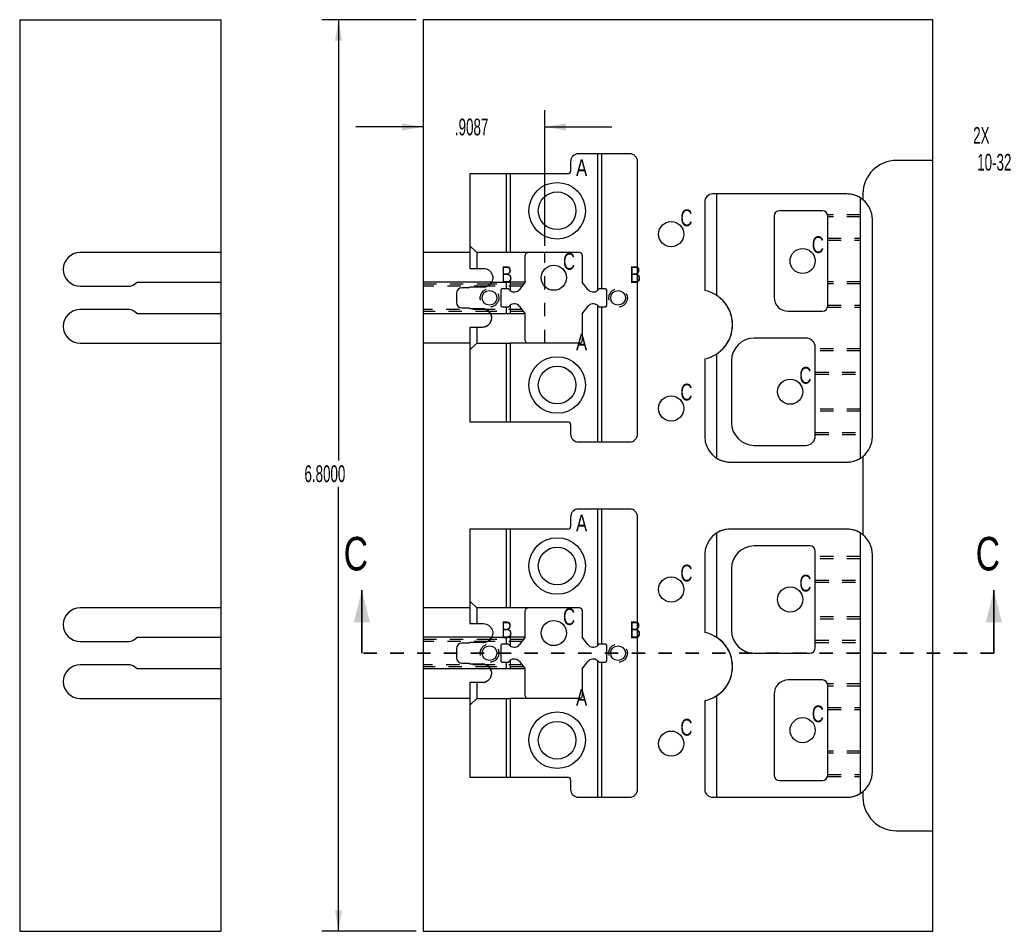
# Model space of a CAD drawing. Header units: inches. Extents: x 1802 to 2468, y -253 to -72.
# Tile 252 of 256: x 2122.6 to 2129.94, y -176.23 to -169.43. Entities that reach past the tile are written whole.
import ezdxf

# ---------------------------------------------------------------- set-up
doc = ezdxf.new("R2010")
doc.units = ezdxf.units.IN
doc.header["$LTSCALE"] = 0.5
doc.header["$MEASUREMENT"] = 0
for name, pattern in [('CENTER', [0.249, 0.156, -0.031, 0.031, -0.031]), ('HIDDEN', [0.225, 0.15, -0.075]), ('PHANTOM', [0.25, 0.125, -0.025, 0.025, -0.025, 0.025, -0.025])]:
    doc.linetypes.add(name, pattern=pattern)
for name, color, linetype in [('SID-M-C', 74, 'CENTER'), ('SID-M-D', 42, 'Continuous'), ('SID-M-H', 4, 'HIDDEN'), ('SID-M-M', 233, 'Continuous'), ('SID-M-S', 105, 'Continuous')]:
    doc.layers.add(name, color=color, linetype=linetype)
doc.styles.add('SLDTEXTSTYLE0', font='TXT', dxfattribs={"width": 0.595745})

msp = doc.modelspace()

# ---------------------------------------------------------------- linework, layer by layer
at = {"color": 7, "linetype": 'Continuous', "lineweight": 35}
for p, q in [((2125.15367, -174.15505), (2125.15367, -173.68505)), ((2129.86567, -174.15505), (2129.86567, -173.68505))]:
    msp.add_line(p, q, dxfattribs=at)
at = {"color": 7, "linetype": 'PHANTOM', "lineweight": 35}
msp.add_line((2129.86567, -174.15505), (2125.15367, -174.15505), dxfattribs=at)
at = {"color": 7, "linetype": 'Continuous', "lineweight": 35}
for points in [[(2125.15367, -173.68505), (2125.09367, -173.92505), (2125.21367, -173.92505)], [(2129.86567, -173.68505), (2129.80567, -173.92505), (2129.92567, -173.92505)]]:
    msp.add_solid(points, dxfattribs=at)
at = {"layer": 'SID-M-C'}
msp.add_line((2126.51842, -171.84255), (2126.51842, -171.16755), dxfattribs=at)
at = {"layer": 'SID-M-D'}
for p, q in [((2125.55967, -169.43005), (2124.85475, -169.43005)), ((2124.97975, -169.43005), (2124.97975, -172.71693)), ((2126.51842, -171.11755), (2126.51842, -170.10476)), ((2125.60967, -170.22976), (2125.10967, -170.22976)), ((2126.51842, -170.22976), (2127.01842, -170.22976)), ((2124.97975, -176.23005), (2124.97975, -172.91537)), ((2125.55967, -176.23005), (2124.85475, -176.23005))]:
    msp.add_line(p, q, dxfattribs=at)
for points in [[(2124.97975, -169.43005), (2124.95375, -169.58605), (2125.00575, -169.58605)], [(2125.60967, -170.22976), (2125.45367, -170.20376), (2125.45367, -170.25576)], [(2126.51842, -170.22976), (2126.67442, -170.25576), (2126.67442, -170.20376)], [(2124.97975, -176.23005), (2125.00575, -176.07405), (2124.95375, -176.07405)]]:
    msp.add_solid(points, dxfattribs=at)
at = {"layer": 'SID-M-H'}
for p, q in [((2128.86967, -170.88505), (2128.62608, -170.88505)), ((2128.86967, -170.90055), (2128.62705, -170.90055)), ((2128.62705, -171.05955), (2128.86967, -171.05955)), ((2128.62705, -171.07505), (2128.86967, -171.07505)), ((2126.11018, -171.40351), (2125.60967, -171.40351)), ((2126.35941, -171.40351), (2126.11018, -171.40351)), ((2126.12112, -171.38621), (2126.11676, -171.3935)), ((2126.12112, -171.38621), (2126.11676, -171.3935)), ((2128.86967, -171.38505), (2128.62705, -171.38505)), ((2128.86967, -171.40055), (2128.62705, -171.40055)), ((2126.09119, -171.41755), (2125.60967, -171.41755)), ((2126.34854, -171.41755), (2126.09119, -171.41755)), ((2126.08119, -171.59255), (2125.60967, -171.59255)), ((2126.10018, -171.60659), (2125.60967, -171.60659)), ((2126.34854, -171.59255), (2126.08119, -171.59255)), ((2126.35941, -171.60659), (2126.10018, -171.60659)), ((2126.10402, -171.61203), (2126.11047, -171.62419)), ((2128.62608, -171.57505), (2128.86967, -171.57505)), ((2128.62705, -171.55955), (2128.86967, -171.55955)), ((2128.86967, -171.88505), (2128.53417, -171.88505)), ((2128.86967, -171.90055), (2128.53417, -171.90055)), ((2128.53417, -172.05955), (2128.86967, -172.05955)), ((2128.53417, -172.07505), (2128.86967, -172.07505)), ((2128.86967, -172.33505), (2128.53417, -172.33505)), ((2128.86967, -172.35055), (2128.53417, -172.35055)), ((2128.53417, -172.50955), (2128.86967, -172.50955)), ((2128.53417, -172.52505), (2128.86967, -172.52505)), ((2128.86967, -173.43505), (2128.53417, -173.43505)), ((2128.86967, -173.45055), (2128.53417, -173.45055)), ((2128.53417, -173.60955), (2128.86967, -173.60955)), ((2128.53417, -173.62505), (2128.86967, -173.62505)), ((2128.86967, -173.88505), (2128.53417, -173.88505)), ((2128.86967, -173.90055), (2128.53417, -173.90055)), ((2126.12112, -174.03621), (2126.11676, -174.0435)), ((2126.12061, -174.03705), (2126.11676, -174.0435)), ((2126.11018, -174.05351), (2125.60967, -174.05351)), ((2126.09119, -174.06755), (2125.60967, -174.06755)), ((2126.34854, -174.06755), (2126.09119, -174.06755)), ((2126.35941, -174.05351), (2126.11018, -174.05351)), ((2128.53417, -174.05955), (2128.86967, -174.05955)), ((2128.53417, -174.07505), (2128.86967, -174.07505)), ((2126.08119, -174.24255), (2125.60967, -174.24255)), ((2126.10018, -174.25659), (2125.60967, -174.25659)), ((2126.34854, -174.24255), (2126.08119, -174.24255)), ((2126.35941, -174.25659), (2126.10018, -174.25659)), ((2126.10402, -174.26203), (2126.1114, -174.27595)), ((2128.86967, -174.38505), (2128.62608, -174.38505)), ((2128.86967, -174.40055), (2128.62705, -174.40055)), ((2128.62705, -174.55955), (2128.86967, -174.55955)), ((2128.62705, -174.57505), (2128.86967, -174.57505)), ((2128.86967, -174.88505), (2128.62705, -174.88505)), ((2128.86967, -174.90055), (2128.62705, -174.90055)), ((2128.62705, -175.05955), (2128.86967, -175.05955)), ((2128.62608, -175.07505), (2128.86967, -175.07505))]:
    msp.add_line(p, q, dxfattribs=at)
for centre in [(2126.10538, -171.50505), (2127.06396, -171.50505), (2126.10538, -174.15505), (2127.06396, -174.15505)]:
    msp.add_circle(centre, 0.069, dxfattribs=at)
for points, knots in [([(2126.10104, -171.41067), (2126.09917, -171.41226), (2126.09364, -171.41696), (2126.09217, -171.41732), (2126.09119, -171.41755)], [0, 0, 0, 0, 0.3387285, 1, 1, 1, 1]), ([(2126.10104, -171.41067), (2126.09922, -171.41226), (2126.09431, -171.41653), (2126.09137, -171.41744), (2126.09121, -171.41754), (2126.09119, -171.41755)], [0, 0, 0, 0, 0.3381939, 0.9136322, 1, 1, 1, 1]), ([(2126.08119, -171.59255), (2126.08231, -171.59293), (2126.08454, -171.59368), (2126.09214, -171.60029), (2126.09593, -171.60359)], [0, 0, 0, 0, 0.5007671, 1, 1, 1, 1]), ([(2126.08119, -171.59255), (2126.08187, -171.59285), (2126.08378, -171.5937), (2126.09732, -171.60315), (2126.109, -171.61365), (2126.11206, -171.62332), (2126.11206, -171.62333)], [0, 0, 0, 0, 0.2047172, 0.5767474, 0.9995416, 1, 1, 1, 1]), ([(2126.10104, -174.06067), (2126.09917, -174.06226), (2126.09364, -174.06696), (2126.09217, -174.06732), (2126.09119, -174.06755)], [0, 0, 0, 0, 0.3387285, 1, 1, 1, 1]), ([(2126.10104, -174.06067), (2126.09922, -174.06226), (2126.09431, -174.06653), (2126.09137, -174.06744), (2126.09121, -174.06754), (2126.09119, -174.06755)], [0, 0, 0, 0, 0.3381939, 0.9136322, 1, 1, 1, 1]), ([(2126.08119, -174.24255), (2126.08231, -174.24293), (2126.08454, -174.24368), (2126.09214, -174.25029), (2126.09593, -174.25359)], [0, 0, 0, 0, 0.5007671, 1, 1, 1, 1]), ([(2126.08119, -174.24255), (2126.08187, -174.24285), (2126.08378, -174.2437), (2126.09732, -174.25315), (2126.109, -174.26365), (2126.11206, -174.27332), (2126.11206, -174.27333)], [0, 0, 0, 0, 0.2047172, 0.5767474, 0.9995416, 1, 1, 1, 1])]:
    msp.add_open_spline(points, degree=3, knots=knots, dxfattribs=at)
at = {"layer": 'SID-M-M'}
for centre in [(2127.45967, -171.03005), (2128.43955, -171.23005), (2126.58467, -171.35505), (2128.34667, -172.20505), (2127.45967, -172.33005), (2127.45967, -173.68005), (2128.34667, -173.75505), (2126.58467, -174.00505), (2128.43955, -174.73005), (2127.45967, -174.83005)]:
    msp.add_circle(centre, 0.09375, dxfattribs=at)
at = {"layer": 'SID-M-S'}
for p, q in [((2122.60272, -169.43005), (2122.60272, -176.23005)), ((2122.60272, -169.43005), (2124.10272, -169.43005)), ((2124.10272, -169.43005), (2124.10272, -171.16755)), ((2129.40967, -169.43005), (2125.60967, -169.43005)), ((2125.60967, -169.43005), (2125.60967, -171.16755)), ((2129.40967, -170.48005), (2129.40967, -169.43005)), ((2127.14967, -170.43005), (2126.76967, -170.43005)), ((2126.90967, -170.43005), (2126.76967, -170.43005)), ((2126.90967, -170.43005), (2126.90967, -171.45044)), ((2126.93967, -170.43005), (2126.93967, -171.43755)), ((2126.70967, -170.49005), (2126.70967, -170.56005)), ((2126.70967, -170.49005), (2126.70967, -170.56005)), ((2127.20967, -172.52005), (2127.20967, -170.49005)), ((2129.40967, -170.48005), (2129.13967, -170.48005)), ((2129.40967, -175.48005), (2129.40967, -170.48005)), ((2125.95967, -170.58005), (2125.95967, -171.16755)), ((2126.68967, -170.58005), (2125.95967, -170.58005)), ((2126.22967, -170.58005), (2126.22967, -171.16755)), ((2126.68967, -170.58005), (2126.25967, -170.58005)), ((2126.25967, -170.58005), (2126.25967, -171.16755)), ((2128.76967, -170.73005), (2127.76967, -170.73005)), ((2127.79967, -171.48758), (2127.79967, -170.73005)), ((2128.76967, -170.73005), (2127.79967, -170.73005)), ((2128.88967, -170.73005), (2128.88967, -170.77274)), ((2127.70967, -170.79005), (2127.70967, -171.45041)), ((2128.86967, -170.75849), (2128.86967, -172.7016)), ((2128.58705, -170.85505), (2128.26705, -170.85505)), ((2128.22705, -170.89505), (2128.22705, -171.50005)), ((2128.62705, -171.56505), (2128.62705, -170.89505)), ((2128.95967, -172.54005), (2128.95967, -170.92005)), ((2124.10272, -171.16755), (2123.05272, -171.16755)), ((2124.10272, -171.16755), (2124.10272, -171.18755)), ((2125.95967, -171.16755), (2125.60967, -171.16755)), ((2125.60967, -171.16755), (2125.60967, -171.38705)), ((2125.95967, -171.11755), (2126.00967, -171.16755)), ((2125.95967, -171.16755), (2125.95967, -171.28505)), ((2126.22967, -171.16755), (2126.00967, -171.16755)), ((2126.00967, -171.16755), (2126.00967, -171.28505)), ((2126.25967, -171.16755), (2126.22967, -171.16755)), ((2126.77717, -171.16755), (2126.25967, -171.16755)), ((2124.10272, -171.18755), (2124.10272, -171.38705)), ((2126.37217, -171.38705), (2126.37217, -171.18755)), ((2126.79717, -171.18755), (2126.79717, -171.38705)), ((2125.95967, -171.28505), (2126.05967, -171.28505)), ((2126.00967, -171.28505), (2126.05967, -171.28505)), ((2123.4581, -171.40351), (2123.47772, -171.38705)), ((2123.47772, -171.38705), (2124.10272, -171.38705)), ((2124.10272, -171.38705), (2124.10272, -171.62305)), ((2126.12193, -171.38705), (2125.60967, -171.38705)), ((2125.60967, -171.38705), (2125.60967, -171.62305)), ((2126.12193, -171.38705), (2126.22967, -171.38705)), ((2126.22967, -171.38705), (2126.22967, -171.43755)), ((2126.22967, -171.38705), (2126.25967, -171.38705)), ((2126.37217, -171.38705), (2126.25967, -171.38705)), ((2126.25967, -171.38705), (2126.25967, -171.45044)), ((2126.37217, -171.38705), (2126.3299, -171.44161)), ((2126.83943, -171.44161), (2126.79717, -171.38705)), ((2123.05272, -171.41755), (2123.41953, -171.41755)), ((2125.85967, -171.47005), (2125.85967, -171.54005)), ((2125.94967, -171.43005), (2125.89967, -171.43005)), ((2126.05967, -171.42505), (2125.95833, -171.42505)), ((2126.19038, -171.44755), (2126.19038, -171.56255)), ((2126.22967, -171.43755), (2126.20038, -171.43755)), ((2126.24281, -171.43755), (2126.22967, -171.43755)), ((2126.93967, -171.43755), (2126.92653, -171.43755)), ((2126.96896, -171.43755), (2126.93967, -171.43755)), ((2126.97896, -171.56255), (2126.97896, -171.44755)), ((2123.41953, -171.59255), (2123.05272, -171.59255)), ((2123.47772, -171.62305), (2123.4581, -171.60659)), ((2124.10272, -171.62305), (2123.47772, -171.62305)), ((2124.10272, -171.62305), (2124.10272, -171.82255)), ((2126.11193, -171.62305), (2125.60967, -171.62305)), ((2125.60967, -171.62305), (2125.60967, -171.84255)), ((2125.89967, -171.58005), (2125.94967, -171.58005)), ((2125.95833, -171.58505), (2126.04967, -171.58505)), ((2126.22967, -171.62305), (2126.11193, -171.62305)), ((2126.20038, -171.57255), (2126.22967, -171.57255)), ((2126.22967, -171.57255), (2126.22967, -171.62305)), ((2126.22967, -171.57255), (2126.24281, -171.57255)), ((2126.25967, -171.62305), (2126.22967, -171.62305)), ((2126.25967, -171.55966), (2126.25967, -171.62305)), ((2126.37217, -171.62305), (2126.25967, -171.62305)), ((2126.3299, -171.56849), (2126.37217, -171.62305)), ((2126.37217, -171.82255), (2126.37217, -171.62305)), ((2126.79717, -171.62305), (2126.83943, -171.56849)), ((2126.79717, -171.62305), (2126.79717, -171.82255)), ((2126.90967, -171.55966), (2126.90967, -172.58005)), ((2126.92653, -171.57255), (2126.93967, -171.57255)), ((2126.93967, -171.57255), (2126.93967, -172.58005)), ((2126.93967, -171.57255), (2126.96896, -171.57255)), ((2128.33205, -171.60505), (2128.58705, -171.60505)), ((2126.04967, -171.72505), (2125.95967, -171.72505)), ((2125.95967, -171.72505), (2125.95967, -171.84255)), ((2126.00967, -171.72505), (2126.00967, -171.84255)), ((2126.04967, -171.72505), (2126.00967, -171.72505)), ((2123.05272, -171.84255), (2124.10272, -171.84255)), ((2124.10272, -171.82255), (2124.10272, -171.84255)), ((2124.10272, -171.84255), (2124.10272, -173.81755)), ((2125.95967, -171.84255), (2125.60967, -171.84255)), ((2125.60967, -171.84255), (2125.60967, -173.81755)), ((2125.95967, -171.84255), (2125.95967, -172.43005)), ((2126.00967, -171.84255), (2125.95967, -171.89255)), ((2126.00967, -171.84255), (2126.22967, -171.84255)), ((2126.22967, -171.84255), (2126.22967, -172.43005)), ((2126.22967, -171.84255), (2126.25967, -171.84255)), ((2126.77717, -171.84255), (2126.25967, -171.84255)), ((2126.25967, -171.84255), (2126.25967, -172.43005)), ((2128.46417, -171.80505), (2128.07917, -171.80505)), ((2128.53417, -172.53505), (2128.53417, -171.87505)), ((2127.70967, -171.95969), (2127.70967, -172.54005)), ((2127.79967, -172.7016), (2127.79967, -171.92252)), ((2127.90917, -171.97505), (2127.90917, -172.43505)), ((2125.95967, -172.43005), (2126.68967, -172.43005)), ((2126.25967, -172.43005), (2126.68967, -172.43005)), ((2126.70967, -172.45005), (2126.70967, -172.52005)), ((2126.70967, -172.45005), (2126.70967, -172.52005)), ((2126.76967, -172.58005), (2127.14967, -172.58005)), ((2126.76967, -172.58005), (2126.90967, -172.58005)), ((2128.07917, -172.60505), (2128.46417, -172.60505)), ((2128.88967, -172.68736), (2128.88967, -173.27274)), ((2127.89967, -172.73005), (2128.76967, -172.73005)), ((2127.89967, -172.73005), (2128.76967, -172.73005)), ((2127.14967, -173.08005), (2126.76967, -173.08005)), ((2126.90967, -173.08005), (2126.76967, -173.08005)), ((2126.90967, -173.08005), (2126.90967, -174.10044)), ((2126.93967, -173.08005), (2126.93967, -174.08755)), ((2126.70967, -173.14005), (2126.70967, -173.21005)), ((2126.70967, -173.14005), (2126.70967, -173.21005)), ((2127.20967, -175.17005), (2127.20967, -173.14005)), ((2125.95967, -173.23005), (2125.95967, -173.81755)), ((2126.68967, -173.23005), (2125.95967, -173.23005)), ((2126.22967, -173.23005), (2126.22967, -173.81755)), ((2126.68967, -173.23005), (2126.25967, -173.23005)), ((2126.25967, -173.23005), (2126.25967, -173.81755)), ((2128.76967, -173.23005), (2127.89967, -173.23005)), ((2128.76967, -173.23005), (2127.89967, -173.23005)), ((2127.79967, -174.03758), (2127.79967, -173.25849)), ((2128.86967, -173.25849), (2128.86967, -175.2016)), ((2128.49417, -173.35505), (2128.07917, -173.35505)), ((2127.70967, -173.42005), (2127.70967, -174.00041)), ((2128.53417, -174.11505), (2128.53417, -173.39505)), ((2128.95967, -175.04005), (2128.95967, -173.42005)), ((2127.90917, -173.52505), (2127.90917, -173.98505)), ((2124.10272, -173.81755), (2123.05272, -173.81755)), ((2124.10272, -173.81755), (2124.10272, -173.83755)), ((2125.95967, -173.81755), (2125.60967, -173.81755)), ((2125.60967, -173.81755), (2125.60967, -174.03705)), ((2125.95967, -173.76755), (2126.00967, -173.81755)), ((2125.95967, -173.81755), (2125.95967, -173.93505)), ((2126.22967, -173.81755), (2126.00967, -173.81755)), ((2126.00967, -173.81755), (2126.00967, -173.93505)), ((2126.25967, -173.81755), (2126.22967, -173.81755)), ((2126.77717, -173.81755), (2126.25967, -173.81755)), ((2124.10272, -173.83755), (2124.10272, -174.03705)), ((2126.37217, -174.03705), (2126.37217, -173.83755)), ((2126.79717, -173.83755), (2126.79717, -174.03705)), ((2125.95967, -173.93505), (2126.05967, -173.93505)), ((2126.00967, -173.93505), (2126.05967, -173.93505)), ((2123.4581, -174.05351), (2123.47772, -174.03705)), ((2123.47772, -174.03705), (2124.10272, -174.03705)), ((2124.10272, -174.03705), (2124.10272, -174.27305)), ((2126.12193, -174.03705), (2125.60967, -174.03705)), ((2125.60967, -174.03705), (2125.60967, -174.27305)), ((2126.12193, -174.03705), (2126.22967, -174.03705)), ((2126.22967, -174.03705), (2126.22967, -174.08755)), ((2126.22967, -174.03705), (2126.25967, -174.03705)), ((2126.37217, -174.03705), (2126.25967, -174.03705)), ((2126.25967, -174.03705), (2126.25967, -174.10044)), ((2126.37217, -174.03705), (2126.3299, -174.09161)), ((2126.83943, -174.09161), (2126.79717, -174.03705)), ((2123.05272, -174.06755), (2123.41953, -174.06755)), ((2125.85967, -174.12005), (2125.85967, -174.19005)), ((2125.94967, -174.08005), (2125.89967, -174.08005)), ((2126.05967, -174.07505), (2125.95833, -174.07505)), ((2126.19038, -174.09755), (2126.19038, -174.21255)), ((2126.22967, -174.08755), (2126.20038, -174.08755)), ((2126.24281, -174.08755), (2126.22967, -174.08755)), ((2126.93967, -174.08755), (2126.92653, -174.08755)), ((2126.96896, -174.08755), (2126.93967, -174.08755)), ((2126.97896, -174.21255), (2126.97896, -174.09755)), ((2128.07917, -174.15505), (2128.49417, -174.15505)), ((2123.41953, -174.24255), (2123.05272, -174.24255)), ((2123.47772, -174.27305), (2123.4581, -174.25659)), ((2125.89967, -174.23005), (2125.94967, -174.23005)), ((2125.95833, -174.23505), (2126.04967, -174.23505)), ((2126.20038, -174.22255), (2126.22967, -174.22255)), ((2126.22967, -174.22255), (2126.22967, -174.27305)), ((2126.22967, -174.22255), (2126.24281, -174.22255)), ((2126.25967, -174.20966), (2126.25967, -174.27305)), ((2126.3299, -174.21849), (2126.37217, -174.27305)), ((2126.79717, -174.27305), (2126.83943, -174.21849)), ((2126.90967, -174.20966), (2126.90967, -175.23005)), ((2126.92653, -174.22255), (2126.93967, -174.22255)), ((2126.93967, -174.22255), (2126.93967, -175.23005)), ((2126.93967, -174.22255), (2126.96896, -174.22255)), ((2124.10272, -174.27305), (2123.47772, -174.27305)), ((2124.10272, -174.27305), (2124.10272, -174.47255)), ((2126.11193, -174.27305), (2125.60967, -174.27305)), ((2125.60967, -174.27305), (2125.60967, -174.49255)), ((2126.22967, -174.27305), (2126.11193, -174.27305)), ((2126.25967, -174.27305), (2126.22967, -174.27305)), ((2126.37217, -174.27305), (2126.25967, -174.27305)), ((2126.37217, -174.47255), (2126.37217, -174.27305)), ((2126.79717, -174.27305), (2126.79717, -174.47255)), ((2126.04967, -174.37505), (2125.95967, -174.37505)), ((2125.95967, -174.37505), (2125.95967, -174.49255)), ((2126.00967, -174.37505), (2126.00967, -174.49255)), ((2126.04967, -174.37505), (2126.00967, -174.37505)), ((2128.58705, -174.35505), (2128.33205, -174.35505)), ((2128.62705, -175.06505), (2128.62705, -174.39505)), ((2124.10272, -174.47255), (2124.10272, -174.49255)), ((2127.79967, -175.23005), (2127.79967, -174.47252)), ((2128.22705, -174.46005), (2128.22705, -175.06505)), ((2123.05272, -174.49255), (2124.10272, -174.49255)), ((2124.10272, -174.49255), (2124.10272, -176.23005)), ((2125.95967, -174.49255), (2125.60967, -174.49255)), ((2125.60967, -174.49255), (2125.60967, -176.23005)), ((2125.95967, -174.49255), (2125.95967, -175.08005)), ((2126.00967, -174.49255), (2125.95967, -174.54255)), ((2126.00967, -174.49255), (2126.22967, -174.49255)), ((2126.22967, -174.49255), (2126.22967, -175.08005)), ((2126.22967, -174.49255), (2126.25967, -174.49255)), ((2126.25967, -174.49255), (2126.25967, -175.08005)), ((2126.77717, -174.49255), (2126.25967, -174.49255)), ((2127.70967, -174.50969), (2127.70967, -175.17005)), ((2125.95967, -175.08005), (2126.68967, -175.08005)), ((2126.25967, -175.08005), (2126.68967, -175.08005)), ((2126.70967, -175.10005), (2126.70967, -175.17005)), ((2126.70967, -175.10005), (2126.70967, -175.17005)), ((2128.26705, -175.10505), (2128.58705, -175.10505)), ((2128.88967, -175.18736), (2128.88967, -175.23005)), ((2126.76967, -175.23005), (2127.14967, -175.23005)), ((2126.76967, -175.23005), (2126.90967, -175.23005)), ((2127.76967, -175.23005), (2128.76967, -175.23005)), ((2127.79967, -175.23005), (2128.76967, -175.23005)), ((2129.13967, -175.48005), (2129.40967, -175.48005)), ((2129.40967, -176.23005), (2129.40967, -175.48005)), ((2122.60272, -176.23005), (2124.10272, -176.23005)), ((2125.60967, -176.23005), (2129.40967, -176.23005))]:
    msp.add_line(p, q, dxfattribs=at)
for centre, radius in [((2126.60967, -170.85505), 0.211), ((2126.60967, -170.85505), 0.1405), ((2126.10538, -171.50505), 0.055), ((2127.06396, -171.50505), 0.055), ((2126.60967, -172.15505), 0.211), ((2126.60967, -172.15505), 0.1405), ((2126.60967, -173.50505), 0.211), ((2126.60967, -173.50505), 0.1405), ((2126.10538, -174.15505), 0.055), ((2127.06396, -174.15505), 0.055), ((2126.60967, -174.80505), 0.211), ((2126.60967, -174.80505), 0.1405)]:
    msp.add_circle(centre, radius, dxfattribs=at)
for centre, radius, start, end in [((2126.76967, -170.49005), 0.06, 90, 180), ((2126.76967, -170.49005), 0.06, 90, 180), ((2127.14967, -170.49005), 0.06, 0, 90), ((2129.13967, -170.73005), 0.25, 90, 180), ((2126.68967, -170.56005), 0.02, 270, 0), ((2126.68967, -170.56005), 0.02, 270, 0), ((2127.76967, -170.79005), 0.06, 90, 180), ((2128.76967, -170.92005), 0.19, 50.833289, 90), ((2128.76967, -170.92005), 0.19, 58.243136, 90), ((2128.76967, -170.92005), 0.19, 0, 50.833289), ((2128.26705, -170.89505), 0.04, 90, 180), ((2128.58705, -170.89505), 0.04, 0, 90), ((2123.05272, -171.29255), 0.125, 90, 270), ((2126.77717, -171.18755), 0.02, 0, 90), ((2123.41953, -171.35755), 0.06, 270, 310), ((2126.05967, -171.35505), 0.07, 270, 332.797106), ((2125.89967, -171.47005), 0.04, 90, 180), ((2125.94967, -171.42005), 0.01, 270, 330), ((2126.20038, -171.44755), 0.01, 90, 180), ((2126.29038, -171.41098), 0.05, 232.108622, 322.234935), ((2126.87896, -171.41098), 0.05, 217.765065, 307.892362), ((2126.96896, -171.44755), 0.01, 0, 90), ((2127.65717, -171.70505), 0.26, 281.649438, 78.350562), ((2125.89967, -171.54005), 0.04, 180, 270), ((2126.29038, -171.59911), 0.05, 37.765065, 127.891378), ((2126.87896, -171.59911), 0.05, 52.107638, 142.234935), ((2127.65717, -171.70505), 0.26, 303.235182, 56.764818), ((2128.33205, -171.50005), 0.105, 180, 270), ((2123.05272, -171.71755), 0.125, 90, 270), ((2123.41953, -171.65255), 0.06, 50, 90), ((2125.94967, -171.59005), 0.01, 30, 90), ((2126.04967, -171.65505), 0.07, 27.202894, 90), ((2126.20038, -171.56255), 0.01, 180, 270), ((2126.96896, -171.56255), 0.01, 270, 0), ((2128.58705, -171.56505), 0.04, 270, 0), ((2126.77717, -171.82255), 0.02, 270, 0), ((2128.07917, -171.97505), 0.17, 90, 180), ((2128.46417, -171.87505), 0.07, 0, 90), ((2126.68967, -172.45005), 0.02, 0, 90), ((2126.68967, -172.45005), 0.02, 0, 90), ((2128.07917, -172.43505), 0.17, 180, 270), ((2126.76967, -172.52005), 0.06, 180, 270), ((2126.76967, -172.52005), 0.06, 180, 270), ((2127.14967, -172.52005), 0.06, 270, 0), ((2127.89967, -172.54005), 0.19, 180, 270), ((2128.46417, -172.53505), 0.07, 270, 0), ((2128.76967, -172.54005), 0.19, 309.166711, 0), ((2127.89967, -172.54005), 0.19, 238.243136, 270), ((2128.76967, -172.54005), 0.19, 270, 309.166711), ((2128.76967, -172.54005), 0.19, 270, 301.756864), ((2126.76967, -173.14005), 0.06, 90, 180), ((2126.76967, -173.14005), 0.06, 90, 180), ((2127.14967, -173.14005), 0.06, 0, 90), ((2126.68967, -173.21005), 0.02, 270, 0), ((2126.68967, -173.21005), 0.02, 270, 0), ((2127.89967, -173.42005), 0.19, 90, 180), ((2127.89967, -173.42005), 0.19, 90, 121.756864), ((2128.76967, -173.42005), 0.19, 50.833289, 90), ((2128.76967, -173.42005), 0.19, 58.243136, 90), ((2128.76967, -173.42005), 0.19, 0, 50.833289), ((2128.07917, -173.52505), 0.17, 90, 180), ((2128.49417, -173.39505), 0.04, 0, 90), ((2123.05272, -173.94255), 0.125, 90, 270), ((2126.77717, -173.83755), 0.02, 0, 90), ((2126.05967, -174.00505), 0.07, 270, 332.797106), ((2127.65717, -174.25505), 0.26, 281.649438, 78.350562), ((2127.65717, -174.25505), 0.26, 303.235182, 56.764818), ((2128.07917, -173.98505), 0.17, 180, 270), ((2123.41953, -174.00755), 0.06, 270, 310), ((2125.89967, -174.12005), 0.04, 90, 180), ((2125.94967, -174.07005), 0.01, 270, 330), ((2126.20038, -174.09755), 0.01, 90, 180), ((2126.29038, -174.06098), 0.05, 232.108622, 322.234935), ((2126.87896, -174.06098), 0.05, 217.765065, 307.892362), ((2126.96896, -174.09755), 0.01, 0, 90), ((2128.49417, -174.11505), 0.04, 270, 0), ((2125.89967, -174.19005), 0.04, 180, 270), ((2123.05272, -174.36755), 0.125, 90, 270), ((2123.41953, -174.30255), 0.06, 50, 90), ((2125.94967, -174.24005), 0.01, 30, 90), ((2126.04967, -174.30505), 0.07, 27.202894, 90), ((2126.20038, -174.21255), 0.01, 180, 270), ((2126.29038, -174.24911), 0.05, 37.765065, 127.891378), ((2126.87896, -174.24911), 0.05, 52.107638, 142.234935), ((2126.96896, -174.21255), 0.01, 270, 0), ((2128.33205, -174.46005), 0.105, 90, 180), ((2128.58705, -174.39505), 0.04, 0, 90), ((2126.77717, -174.47255), 0.02, 270, 0), ((2128.26705, -175.06505), 0.04, 180, 270), ((2128.58705, -175.06505), 0.04, 270, 0), ((2128.76967, -175.04005), 0.19, 309.166711, 0), ((2126.68967, -175.10005), 0.02, 0, 90), ((2126.68967, -175.10005), 0.02, 0, 90), ((2126.76967, -175.17005), 0.06, 180, 270), ((2126.76967, -175.17005), 0.06, 180, 270), ((2127.14967, -175.17005), 0.06, 270, 0), ((2127.76967, -175.17005), 0.06, 180, 270), ((2128.76967, -175.04005), 0.19, 270, 309.166711), ((2128.76967, -175.04005), 0.19, 270, 301.756864), ((2129.13967, -175.23005), 0.25, 180, 270)]:
    msp.add_arc(centre, radius, start, end, dxfattribs=at)
for points, knots in [([(2126.37217, -171.18755), (2126.37307, -171.18338), (2126.37539, -171.17261), (2126.38503, -171.16809), (2126.39104, -171.16755), (2126.39211, -171.16755), (2126.39217, -171.16755)], [0, 0, 0, 0, 0.342192, 0.8842422, 0.9940505, 1, 1, 1, 1]), ([(2126.05967, -171.28505), (2126.06753, -171.28582), (2126.08326, -171.28737), (2126.10416, -171.29939), (2126.11971, -171.3167), (2126.12839, -171.33705), (2126.13056, -171.35868), (2126.12772, -171.37642), (2126.12267, -171.3839), (2126.12112, -171.38621)], [0, 0, 0, 0, 0.1514622, 0.3029447, 0.4531228, 0.5955709, 0.7337666, 0.9179639, 1, 1, 1, 1]), ([(2126.05967, -171.28505), (2126.06753, -171.28582), (2126.08326, -171.28737), (2126.10416, -171.29939), (2126.11971, -171.3167), (2126.12839, -171.33705), (2126.13056, -171.35868), (2126.12772, -171.37642), (2126.12267, -171.3839), (2126.12112, -171.38621)], [0, 0, 0, 0, 0.1514622, 0.3029447, 0.4531228, 0.5955709, 0.7337666, 0.9179639, 1, 1, 1, 1]), ([(2126.25073, -171.44146), (2126.24972, -171.44043), (2126.24778, -171.43847), (2126.24474, -171.4376), (2126.24307, -171.43756), (2126.24281, -171.43755)], [0, 0, 0, 0, 0.4758624, 0.9161854, 1, 1, 1, 1]), ([(2126.25967, -171.45044), (2126.25945, -171.45028), (2126.25903, -171.44996), (2126.25584, -171.44726), (2126.25275, -171.44403), (2126.25104, -171.44184), (2126.25073, -171.44146)], [0, 0, 0, 0, 0.3103085, 0.6205041, 0.9325418, 1, 1, 1, 1]), ([(2126.9186, -171.44146), (2126.91709, -171.44325), (2126.91405, -171.44685), (2126.91041, -171.44987), (2126.90991, -171.45025), (2126.90967, -171.45044)], [0, 0, 0, 0, 0.3332873, 0.6676691, 1, 1, 1, 1]), ([(2126.92653, -171.43755), (2126.92528, -171.43769), (2126.92278, -171.43798), (2126.9202, -171.43961), (2126.91901, -171.44099), (2126.9186, -171.44146)], [0, 0, 0, 0, 0.3983843, 0.7951182, 1, 1, 1, 1]), ([(2126.11206, -171.62333), (2126.11487, -171.63019), (2126.11998, -171.64263), (2126.12, -171.66626), (2126.11277, -171.68819), (2126.09881, -171.70651), (2126.08032, -171.71928), (2126.06297, -171.72456), (2126.05249, -171.72494), (2126.04967, -171.72505)], [0, 0, 0, 0, 0.1954126, 0.3544405, 0.5143251, 0.6553585, 0.7962432, 0.9450909, 1, 1, 1, 1]), ([(2126.11047, -171.62419), (2126.11307, -171.62819), (2126.1188, -171.63697), (2126.12073, -171.6582), (2126.11613, -171.68103), (2126.1039, -171.70115), (2126.08679, -171.71571), (2126.06793, -171.72381), (2126.05503, -171.72469), (2126.04967, -171.72505)], [0, 0, 0, 0, 0.1375153, 0.3027036, 0.4690132, 0.6136696, 0.7516828, 0.8968196, 1, 1, 1, 1]), ([(2126.24281, -171.57255), (2126.24406, -171.5724), (2126.24656, -171.57211), (2126.24913, -171.57049), (2126.25033, -171.56911), (2126.25073, -171.56864)], [0, 0, 0, 0, 0.3983806, 0.7951108, 1, 1, 1, 1]), ([(2126.25073, -171.56864), (2126.25225, -171.56685), (2126.25529, -171.56325), (2126.25893, -171.56023), (2126.25942, -171.55985), (2126.25967, -171.55966)], [0, 0, 0, 0, 0.3332788, 0.6676523, 1, 1, 1, 1]), ([(2126.90967, -171.55966), (2126.90988, -171.55982), (2126.91031, -171.56014), (2126.9135, -171.56284), (2126.91658, -171.56607), (2126.9183, -171.56825), (2126.9186, -171.56864)], [0, 0, 0, 0, 0.3103186, 0.6205242, 0.9325724, 1, 1, 1, 1]), ([(2126.9186, -171.56864), (2126.91961, -171.56966), (2126.92156, -171.57163), (2126.92459, -171.5725), (2126.92626, -171.57254), (2126.92653, -171.57255)], [0, 0, 0, 0, 0.4758538, 0.9161851, 1, 1, 1, 1]), ([(2126.39217, -171.84255), (2126.39211, -171.84255), (2126.39104, -171.84255), (2126.38503, -171.84201), (2126.37539, -171.83749), (2126.37307, -171.82672), (2126.37217, -171.82255)], [0, 0, 0, 0, 0.0059495, 0.1157578, 0.657808, 1, 1, 1, 1]), ([(2126.37217, -173.83755), (2126.37307, -173.83338), (2126.37539, -173.82261), (2126.38503, -173.81809), (2126.39104, -173.81755), (2126.39211, -173.81755), (2126.39217, -173.81755)], [0, 0, 0, 0, 0.342192, 0.8842422, 0.9940505, 1, 1, 1, 1]), ([(2126.05967, -173.93505), (2126.06753, -173.93582), (2126.08326, -173.93737), (2126.10416, -173.94939), (2126.11971, -173.9667), (2126.12838, -173.98705), (2126.13058, -174.00869), (2126.12761, -174.02677), (2126.12236, -174.03449), (2126.12061, -174.03705)], [0, 0, 0, 0, 0.1500418, 0.3001036, 0.4488733, 0.5899855, 0.7268852, 0.9093551, 1, 1, 1, 1]), ([(2126.05967, -173.93505), (2126.06753, -173.93582), (2126.08326, -173.93737), (2126.10416, -173.94939), (2126.11971, -173.9667), (2126.12839, -173.98705), (2126.13056, -174.00868), (2126.12772, -174.02642), (2126.12267, -174.0339), (2126.12112, -174.03621)], [0, 0, 0, 0, 0.1514622, 0.3029447, 0.4531228, 0.5955709, 0.7337666, 0.9179639, 1, 1, 1, 1]), ([(2126.25073, -174.09146), (2126.24972, -174.09043), (2126.24778, -174.08847), (2126.24474, -174.0876), (2126.24307, -174.08756), (2126.24281, -174.08755)], [0, 0, 0, 0, 0.4758624, 0.9161854, 1, 1, 1, 1]), ([(2126.25967, -174.10044), (2126.25945, -174.10028), (2126.25903, -174.09996), (2126.25584, -174.09726), (2126.25275, -174.09403), (2126.25104, -174.09184), (2126.25073, -174.09146)], [0, 0, 0, 0, 0.3103085, 0.6205041, 0.9325418, 1, 1, 1, 1]), ([(2126.9186, -174.09146), (2126.91709, -174.09325), (2126.91405, -174.09685), (2126.91041, -174.09987), (2126.90991, -174.10025), (2126.90967, -174.10044)], [0, 0, 0, 0, 0.3332873, 0.6676691, 1, 1, 1, 1]), ([(2126.92653, -174.08755), (2126.92528, -174.08769), (2126.92278, -174.08798), (2126.9202, -174.08961), (2126.91901, -174.09099), (2126.9186, -174.09146)], [0, 0, 0, 0, 0.3983843, 0.7951182, 1, 1, 1, 1]), ([(2126.24281, -174.22255), (2126.24406, -174.2224), (2126.24656, -174.22211), (2126.24913, -174.22049), (2126.25033, -174.21911), (2126.25073, -174.21864)], [0, 0, 0, 0, 0.3983806, 0.7951108, 1, 1, 1, 1]), ([(2126.25073, -174.21864), (2126.25225, -174.21685), (2126.25529, -174.21325), (2126.25893, -174.21023), (2126.25942, -174.20985), (2126.25967, -174.20966)], [0, 0, 0, 0, 0.3332788, 0.6676523, 1, 1, 1, 1]), ([(2126.90967, -174.20966), (2126.90988, -174.20982), (2126.91031, -174.21014), (2126.9135, -174.21284), (2126.91658, -174.21607), (2126.9183, -174.21825), (2126.9186, -174.21864)], [0, 0, 0, 0, 0.3103186, 0.6205242, 0.9325724, 1, 1, 1, 1]), ([(2126.9186, -174.21864), (2126.91961, -174.21966), (2126.92156, -174.22163), (2126.92459, -174.2225), (2126.92626, -174.22254), (2126.92653, -174.22255)], [0, 0, 0, 0, 0.4758538, 0.9161851, 1, 1, 1, 1]), ([(2126.11206, -174.27333), (2126.11487, -174.28019), (2126.11998, -174.29263), (2126.12, -174.31626), (2126.11277, -174.33819), (2126.09881, -174.35651), (2126.08032, -174.36928), (2126.06297, -174.37456), (2126.05249, -174.37494), (2126.04967, -174.37505)], [0, 0, 0, 0, 0.1954126, 0.3544405, 0.5143251, 0.6553585, 0.7962432, 0.9450909, 1, 1, 1, 1]), ([(2126.1114, -174.27595), (2126.11363, -174.27942), (2126.11896, -174.28772), (2126.1207, -174.30823), (2126.11614, -174.33103), (2126.1039, -174.35115), (2126.08679, -174.36571), (2126.06793, -174.37381), (2126.05503, -174.37469), (2126.04967, -174.37505)], [0, 0, 0, 0, 0.1212132, 0.2895238, 0.4589769, 0.6063675, 0.7469893, 0.8948694, 1, 1, 1, 1]), ([(2126.39217, -174.49255), (2126.39211, -174.49255), (2126.39104, -174.49255), (2126.38503, -174.49201), (2126.37539, -174.48749), (2126.37307, -174.47672), (2126.37217, -174.47255)], [0, 0, 0, 0, 0.0059495, 0.1157578, 0.657808, 1, 1, 1, 1])]:
    msp.add_open_spline(points, degree=3, knots=knots, dxfattribs=at)

# ---------------------------------------------------------------- texts
at = {"color": 7, "style": 'SLDTEXTSTYLE0', "width": 0.75}
for p in [(2125.01831, -173.53814), (2129.73031, -173.53814)]:
    msp.add_text('C', height=0.25, dxfattribs=at).set_placement(p)
at = {"layer": 'SID-M-D', "style": 'SLDTEXTSTYLE0', "width": 0.75}
for s, p in [('A', (2126.75024, -170.59707)), ('C', (2127.52807, -170.97035)), ('C', (2128.50796, -171.17035)), ('C', (2126.65307, -171.29535)), ('B', (2126.19259, -171.39366)), ('B', (2127.15117, -171.39366)), ('A', (2126.75024, -171.89707)), ('C', (2128.41508, -172.14535)), ('C', (2127.52807, -172.27035)), ('A', (2126.75024, -173.24707)), ('C', (2127.52807, -173.62035)), ('C', (2128.41508, -173.69535)), ('C', (2126.65307, -173.94535)), ('B', (2126.19259, -174.04366)), ('B', (2127.15117, -174.04366)), ('A', (2126.75024, -174.54707)), ('C', (2128.50796, -174.67035)), ('C', (2127.52807, -174.77035))]:
    msp.add_text(s, height=0.125, dxfattribs=at).set_placement(p)
at = {"layer": 'SID-M-D', "char_height": 0.125, "attachment_point": 1, "style": 'SLDTEXTSTYLE0'}
for s, insert in [('.9087', (2125.8475, -170.16785)), ('2X', (2129.71143, -170.23055)), ('10-32 UNF', (2129.74145, -170.4309)), ('6.8000', (2124.72575, -172.75424))]:
    msp.add_mtext(s, dxfattribs=dict(at, insert=insert))

doc.saveas('drawing.dxf')
